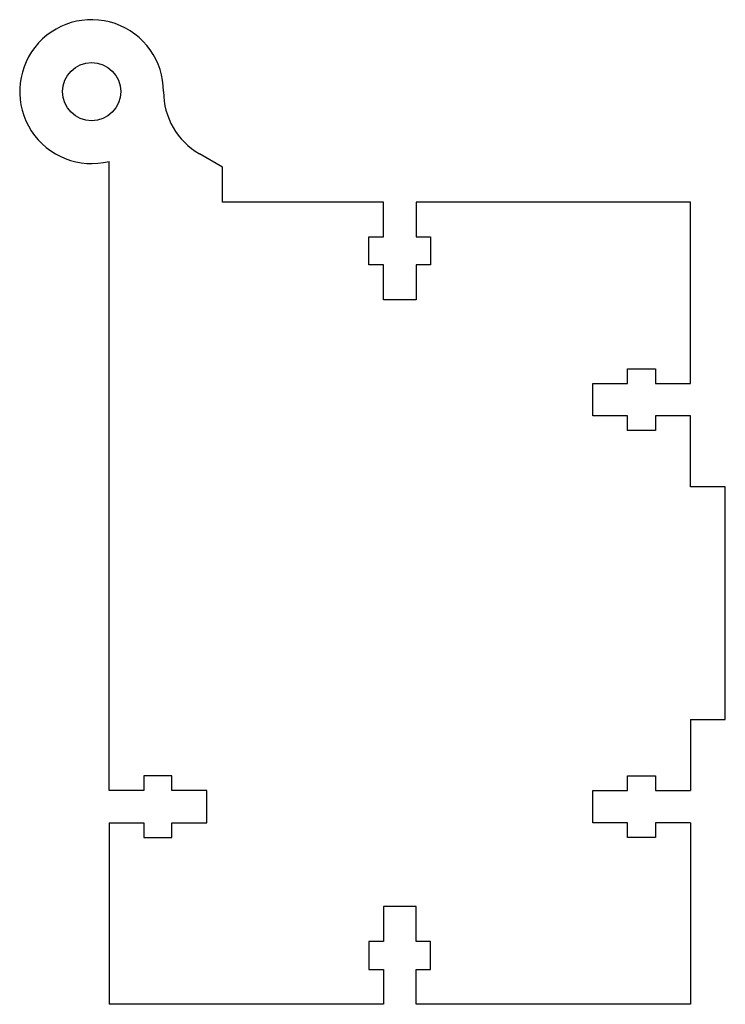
# Model space of a CAD drawing. Extents: x -29.7 to 31, y -46 to 38.7.
import ezdxf

# ---------------------------------------------------------------- set-up
doc = ezdxf.new("R2010")
doc.units = 0
doc.layers.add('Shape2DView002', color=7, linetype='CONTINUOUS')

msp = doc.modelspace()

# ---------------------------------------------------------------- linework, layer by layer
at = {"layer": 'Shape2DView002'}
for p, q in [((-12.25, 26), (-14.233, 27.15)), ((-22, -27.6), (-22, 26.5)), ((-12.25, 23), (-12.25, 26)), ((1.6, 23), (-12.25, 23)), ((1.6, 20), (1.6, 23)), ((28, 23), (4.4, 23)), ((4.4, 23), (4.4, 20)), ((28, 7.4), (28, 23)), ((0.35, 17.6), (0.35, 20)), ((0.35, 20), (1.6, 20)), ((4.4, 20), (5.65, 20)), ((5.65, 20), (5.65, 17.6)), ((1.6, 17.6), (0.35, 17.6)), ((1.6, 14.6), (1.6, 17.6)), ((5.65, 17.6), (4.4, 17.6)), ((4.4, 17.6), (4.4, 14.6)), ((4.4, 14.6), (1.6, 14.6)), ((22.6, 7.4), (22.6, 8.65)), ((22.6, 8.65), (25, 8.65)), ((25, 8.65), (25, 7.4)), ((19.6, 4.6), (19.6, 7.4)), ((19.6, 7.4), (22.6, 7.4)), ((25, 7.4), (28, 7.4)), ((22.6, 4.6), (19.6, 4.6)), ((22.6, 3.35), (22.6, 4.6)), ((28, 4.6), (25, 4.6)), ((25, 4.6), (25, 3.35)), ((28, -1.5), (28, 4.6)), ((25, 3.35), (22.6, 3.35)), ((31, -1.5), (28, -1.5)), ((31, -21.5), (31, -1.5)), ((28, -21.5), (28, -27.6)), ((28, -21.5), (31, -21.5)), ((-19, -26.35), (-19, -27.6)), ((-16.6, -26.35), (-19, -26.35)), ((-16.6, -27.6), (-16.6, -26.35)), ((22.6, -27.6), (22.6, -26.35)), ((22.6, -26.35), (25, -26.35)), ((25, -26.35), (25, -27.6)), ((-19, -27.6), (-22, -27.6)), ((-13.6, -27.6), (-16.6, -27.6)), ((-13.6, -30.4), (-13.6, -27.6)), ((19.6, -30.4), (19.6, -27.6)), ((19.6, -27.6), (22.6, -27.6)), ((25, -27.6), (28, -27.6)), ((-22, -30.4), (-19, -30.4)), ((-22, -30.4), (-22, -46)), ((-19, -30.4), (-19, -31.65)), ((-16.6, -30.4), (-13.6, -30.4)), ((-16.6, -31.65), (-16.6, -30.4)), ((22.6, -30.4), (19.6, -30.4)), ((22.6, -31.65), (22.6, -30.4)), ((28, -30.4), (25, -30.4)), ((25, -30.4), (25, -31.65)), ((28, -30.4), (28, -46)), ((-19, -31.65), (-16.6, -31.65)), ((25, -31.65), (22.6, -31.65)), ((1.6, -37.6), (1.6, -40.6)), ((4.4, -37.6), (1.6, -37.6)), ((4.4, -40.6), (4.4, -37.6)), ((0.35, -40.6), (0.35, -43)), ((1.6, -40.6), (0.35, -40.6)), ((5.65, -40.6), (4.4, -40.6)), ((5.65, -43), (5.65, -40.6)), ((0.35, -43), (1.6, -43)), ((1.6, -43), (1.6, -46)), ((4.4, -43), (5.65, -43)), ((4.4, -46), (4.4, -43)), ((1.6, -46), (-22, -46)), ((28, -46), (4.4, -46))]:
    msp.add_line(p, q, dxfattribs=at)
msp.add_circle((-23.5, 32.5), 2.5, dxfattribs=at)
for centre, start, end in [((-23.5, 32.5), 0, -75.9638), ((-11.131, 32.5), -180, -120.104)]:
    msp.add_arc(centre, 6.185, start, end, dxfattribs=at)

doc.saveas('drawing.dxf')
